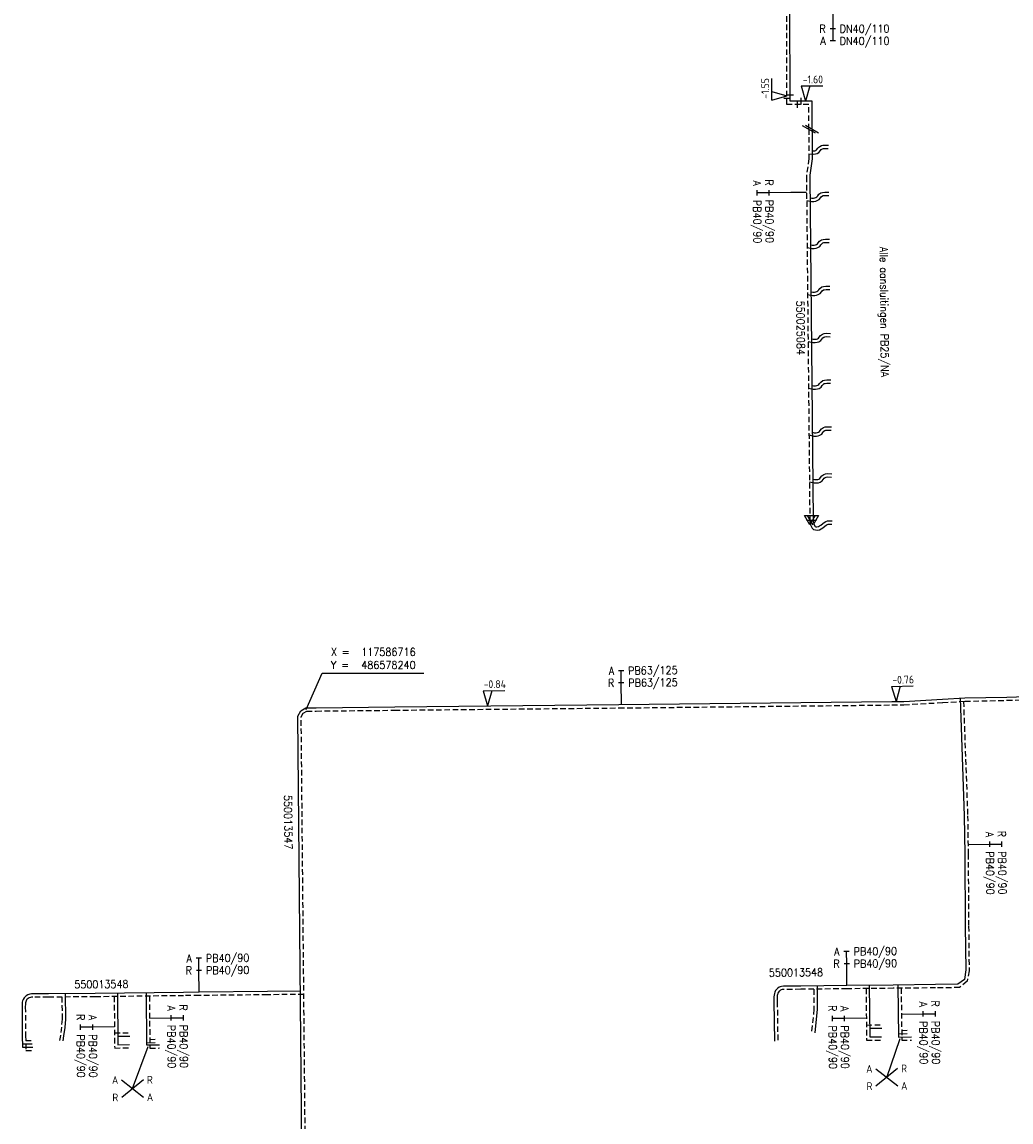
# Model space of a CAD drawing. Header units: millimetres. Extents: x 0 to 118212815, y 0 to 488348790.
# Tile 108 of 143: x 117554014 to 117667803, y 486530782 to 486657321. Entities that reach past the tile are written whole.
import ezdxf
from ezdxf.enums import TextEntityAlignment as Align

# ---------------------------------------------------------------- set-up
doc = ezdxf.new("R2010")
doc.units = ezdxf.units.MM
doc.header["$LTSCALE"] = 200
doc.linetypes.add('HIDDEN2', pattern=[4.7625, 3.175, -1.5875])
for name, color, linetype in [('WW-C-isolatieovergang', 7, 'Continuous'), ('WW-C-mof', 7, 'Continuous'), ('WW-C-VERLOOP', 7, 'Continuous'), ('WW-I-coord', 7, 'Continuous'), ('WW-I-diam', 7, 'Continuous'), ('WW-I-info', 7, 'Continuous'), ('WW-I-leidingkruis', 7, 'Continuous'), ('WW-I-NAP', 7, 'Continuous'), ('WW-L-aanvoer', 3, 'Continuous'), ('WW-L-retour', 3, 'HIDDEN2')]:
    doc.layers.add(name, color=color, linetype=linetype)
doc.styles.add('DIN17', font='ROMANS.SHX', dxfattribs={"width": 0.9})
doc.styles.add('ISOCP', font='ISOCP.SHX')

# ---------------------------------------------------------------- blocks, each defined once
blk = doc.blocks.new('LR-DIAB2')
at = {"color": 0, "linetype": 'Continuous', "lineweight": -3}
blk.add_line((0, 5), (0, 7.8), dxfattribs=at)
at = {"color": 0, "lineweight": -3}
blk.add_line((0, 0), (0, 5), dxfattribs=at)
for points in [[(0.61, 7.8), (0, 7.8), (-0.61, 7.8)], [(0.61, 5), (0, 5), (-0.61, 5)]]:
    blk.add_lwpolyline(points, dxfattribs=at)
at = {"color": 1, "lineweight": -3, "style": 'DIN17', "width": 0.9}
for tag, p in [('*1', (-1.61, 7.8)), ('*2', (-1.61, 5.02))]:
    blk.add_attdef(tag, text='', height=1.8, dxfattribs=at).set_placement(p, align=Align.MIDDLE_RIGHT)
for tag, p in [('*11', (1.61, 7.8)), ('*12', (1.61, 5))]:
    blk.add_attdef(tag, text='', height=1.8, dxfattribs=at).set_placement(p, align=Align.MIDDLE_LEFT)
blk = doc.blocks.new('rb_topo_xylr')
at = {"color": 0, "linetype": 'Continuous', "style": 'DIN17', "width": 0.9}
for s, p in [('X =', (0, 4)), ('Y =', (0, 1))]:
    blk.add_text(s, height=1.8, dxfattribs=at).set_placement(p)
at = {"color": 0, "style": 'DIN17', "width": 0.9}
for tag, p in [('X', (7, 4)), ('Y', (7, 1))]:
    blk.add_attdef(tag, p, '', height=1.8, dxfattribs=at)
blk = doc.blocks.new('LR-DIAO2')
at = {"color": 0, "lineweight": -3}
blk.add_line((0, 0), (0, -5), dxfattribs=at)
at = {"color": 0, "linetype": 'Continuous', "lineweight": -3}
blk.add_line((0, -5), (0, -7.8), dxfattribs=at)
at = {"color": 0, "lineweight": -3}
for points in [[(0.61, -5), (0, -5), (-0.61, -5)], [(0.61, -7.8), (0, -7.8), (-0.61, -7.8)]]:
    blk.add_lwpolyline(points, dxfattribs=at)
at = {"color": 1, "lineweight": -3, "style": 'DIN17', "width": 0.9}
for tag, p in [('*1', (-1.61, -5)), ('*2', (-1.61, -7.78))]:
    blk.add_attdef(tag, text='', height=1.8, dxfattribs=at).set_placement(p, align=Align.MIDDLE_RIGHT)
for tag, p in [('*11', (1.61, -5)), ('*12', (1.61, -7.8))]:
    blk.add_attdef(tag, text='', height=1.8, dxfattribs=at).set_placement(p, align=Align.MIDDLE_LEFT)
blk = doc.blocks.new('LR-ldkruis')
at = {"color": 0, "linetype": 'ByBlock', "lineweight": -2}
for p, q in [((2.5, 2), (-2.5, -2)), ((-2.5, 2), (2.5, -2))]:
    blk.add_line(p, q, dxfattribs=at)
at = {"color": 0, "linetype": 'ByBlock', "lineweight": -2, "style": 'ISOCP'}
for tag, p in [('*1', (-4, 2)), ('*3', (4, 2)), ('*2', (-4, -2)), ('*4', (4, -2))]:
    blk.add_attdef(tag, text='', height=1.8, dxfattribs=at).set_placement(p, align=Align.MIDDLE)
blk = doc.blocks.new('nap1')
at = {"color": 0, "linetype": 'Continuous', "lineweight": -3}
for p, q in [((-1, 3.5), (0, 0)), ((-1, 3.5), (4, 3.5)), ((1, 3.5), (0, 0))]:
    blk.add_line(p, q, dxfattribs=at)
at = {"color": 0, "linetype": 'Continuous', "lineweight": -3, "style": 'ISOCP'}
for tag, p in [('*1', (1.7, 5)), ('*2', (4, 1.5))]:
    blk.add_attdef(tag, text='', height=1.8, dxfattribs=at).set_placement(p, align=Align.MIDDLE)
blk = doc.blocks.new('LR-hyp')
at = {"color": 7, "linetype": 'ByBlock', "lineweight": -3, "style": 'DIN17', "width": 0.9}
blk.add_attdef('*1', text='', height=1.8, dxfattribs=at).set_placement((0, 0), align=Align.MIDDLE)
at = {"color": 7, "linetype": 'ByBlock', "lineweight": -2, "style": 'DIN17', "width": 0.9, "flags": 1}
blk.add_attdef('*2', text='', height=1.8, dxfattribs=at).set_placement((0, -5), align=Align.MIDDLE)
blk = doc.blocks.new('LR-mof')
at = {"color": 0, "linetype": 'ByBlock', "lineweight": -2}
blk.add_line((0, -0.75), (0, 0.75), dxfattribs=at)
blk = doc.blocks.new('LR-isoov')
at = {"color": 0, "linetype": 'ByBlock', "lineweight": -2}
blk.add_line((0.87, 1.5), (-0.87, -1.5), dxfattribs=at)
blk = doc.blocks.new('LR-VERL')
at = {"color": 0, "linetype": 'ByBlock', "lineweight": -2}
blk.add_lwpolyline([(1.08, 0), (-1.08, -1.25), (-1.08, 1.25)], close=True, dxfattribs=at)

msp = doc.modelspace()

# ---------------------------------------------------------------- linework, layer by layer
at = {"layer": 'WW-I-coord', "color": 1}
msp.add_lwpolyline([(117586717, 486578240), (117588551, 486582410), (117600262, 486582410)], dxfattribs=at)
at = {"layer": 'WW-I-diam'}
msp.add_line((117644284, 486637720), (117642484, 486637704), dxfattribs=at)
at = {"layer": 'WW-I-info'}
for p, q in [((117653510, 486535920), (117655047, 486540370)), ((117566736, 486534626), (117568533, 486539471))]:
    msp.add_line(p, q, dxfattribs=at)
at = {"layer": 'WW-L-aanvoer'}
for p, q in [((117642405, 486648207), (117642374, 486659037)), ((117644907, 486648215), (117642405, 486648207)), ((117644911, 486644981), (117644907, 486648215)), ((117644911, 486644981), (117644911, 486644081)), ((117644911, 486644081), (117644937, 486641809)), ((117644929, 486642511), (117645058, 486642503)), ((117645058, 486642503), (117645242, 486642516)), ((117645242, 486642516), (117645334, 486642548)), ((117645334, 486642548), (117645420, 486642607)), ((117645420, 486642607), (117645590, 486642807)), ((117645590, 486642807), (117645694, 486642921)), ((117645694, 486642921), (117645826, 486643018)), ((117645826, 486643018), (117645992, 486643103)), ((117645992, 486643103), (117646168, 486643144)), ((117646168, 486643144), (117646392, 486643144)), ((117646392, 486643144), (117646792, 486643136)), ((117644914, 486641564), (117644661, 486639697)), ((117644937, 486641809), (117644914, 486641564)), ((117644661, 486639697), (117644647, 486639519)), ((117644647, 486639519), (117645035, 486600020)), ((117645479, 486637196), (117645570, 486637319)), ((117645570, 486637319), (117645703, 486637498)), ((117645703, 486637498), (117645933, 486637657)), ((117645933, 486637657), (117646116, 486637717)), ((117646116, 486637717), (117646395, 486637751)), ((117646395, 486637751), (117646847, 486637736)), ((117644670, 486637103), (117644874, 486637061)), ((117644874, 486637061), (117645087, 486637061)), ((117645087, 486637061), (117645241, 486637083)), ((117645241, 486637083), (117645350, 486637121)), ((117645350, 486637121), (117645479, 486637196)), ((117645761, 486632094), (117645991, 486632253)), ((117645991, 486632253), (117646174, 486632313)), ((117646174, 486632313), (117646453, 486632348)), ((117646453, 486632348), (117646906, 486632333)), ((117644723, 486631700), (117644932, 486631657)), ((117644932, 486631657), (117645145, 486631657)), ((117645145, 486631657), (117645299, 486631679)), ((117645299, 486631679), (117645408, 486631717)), ((117645408, 486631717), (117645537, 486631792)), ((117645537, 486631792), (117645628, 486631915)), ((117645628, 486631915), (117645761, 486632094)), ((117644777, 486626285), (117644986, 486626242)), ((117644986, 486626242), (117645199, 486626242)), ((117645199, 486626242), (117645352, 486626265)), ((117645352, 486626265), (117645461, 486626302)), ((117645461, 486626302), (117645590, 486626378)), ((117645590, 486626378), (117645682, 486626500)), ((117645682, 486626500), (117645815, 486626679)), ((117645815, 486626679), (117646044, 486626838)), ((117646044, 486626838), (117646227, 486626898)), ((117646227, 486626898), (117646506, 486626933)), ((117646506, 486626933), (117646959, 486626918)), ((117644830, 486620865), (117645048, 486620820)), ((117645048, 486620820), (117645261, 486620820)), ((117645261, 486620820), (117645415, 486620843)), ((117645415, 486620843), (117645524, 486620880)), ((117645524, 486620880), (117645653, 486620956)), ((117645653, 486620956), (117645744, 486621078)), ((117645744, 486621078), (117645877, 486621257)), ((117645877, 486621257), (117646107, 486621416)), ((117646107, 486621416), (117646289, 486621476)), ((117646289, 486621476), (117646569, 486621511)), ((117646569, 486621511), (117647021, 486621496)), ((117645783, 486615725), (117645916, 486615904)), ((117645916, 486615904), (117646146, 486616063)), ((117646146, 486616063), (117646329, 486616123)), ((117646329, 486616123), (117646608, 486616157)), ((117646608, 486616157), (117647060, 486616142)), ((117644883, 486615509), (117645087, 486615467)), ((117645087, 486615467), (117645300, 486615467)), ((117645300, 486615467), (117645454, 486615489)), ((117645454, 486615489), (117645563, 486615527)), ((117645563, 486615527), (117645692, 486615602)), ((117645692, 486615602), (117645783, 486615725)), ((117646225, 486610672), (117646408, 486610732)), ((117646408, 486610732), (117646687, 486610767)), ((117646687, 486610767), (117647140, 486610752)), ((117644936, 486610123), (117645167, 486610076)), ((117645167, 486610076), (117645380, 486610076)), ((117645380, 486610076), (117645533, 486610098)), ((117645533, 486610098), (117645642, 486610136)), ((117645642, 486610136), (117645771, 486610211)), ((117645771, 486610211), (117645863, 486610334)), ((117645863, 486610334), (117645996, 486610513)), ((117645996, 486610513), (117646225, 486610672)), ((117644989, 486604717), (117645200, 486604674)), ((117645200, 486604674), (117645413, 486604674)), ((117645413, 486604674), (117645566, 486604696)), ((117645566, 486604696), (117645676, 486604734)), ((117645676, 486604734), (117645804, 486604809)), ((117645804, 486604809), (117645896, 486604932)), ((117645896, 486604932), (117646029, 486605111)), ((117646029, 486605111), (117646258, 486605270)), ((117646258, 486605270), (117646441, 486605330)), ((117646441, 486605330), (117646720, 486605364)), ((117646720, 486605364), (117647173, 486605349)), ((117645035, 486600020), (117645045, 486599887)), ((117645045, 486599887), (117645110, 486599592)), ((117645110, 486599592), (117645244, 486599331)), ((117645244, 486599331), (117645287, 486599290)), ((117645287, 486599290), (117645362, 486599266)), ((117645479, 486599261), (117645652, 486599289)), ((117645652, 486599289), (117645787, 486599344)), ((117645787, 486599344), (117645910, 486599433)), ((117645910, 486599433), (117646138, 486599623)), ((117646138, 486599623), (117646313, 486599751)), ((117646313, 486599751), (117646492, 486599858)), ((117646492, 486599858), (117646695, 486599926)), ((117646695, 486599926), (117646872, 486599952)), ((117646872, 486599952), (117647030, 486599949)), ((117647030, 486599949), (117647217, 486599938)), ((117645362, 486599266), (117645479, 486599261)), ((117622698, 486578793), (117654096, 486579138)), ((117654096, 486579138), (117655475, 486579166)), ((117655475, 486579166), (117659924, 486579411)), ((117659924, 486579411), (117662508, 486579558)), ((117661937, 486579525), (117662432, 486566012)), ((117662508, 486579558), (117667315, 486579669)), ((117667315, 486579669), (117670929, 486579759)), ((117585756, 486577480), (117586083, 486578083)), ((117586083, 486578083), (117586087, 486578085)), ((117586087, 486578085), (117586664, 486578430)), ((117586664, 486578430), (117587861, 486578441)), ((117587861, 486578441), (117596893, 486578532)), ((117596893, 486578532), (117622698, 486578793)), ((117586618, 486486840), (117585756, 486577480)), ((117662432, 486566012), (117662490, 486561610)), ((117662490, 486561610), (117662547, 486553310)), ((117662547, 486553310), (117662600, 486548271)), ((117662600, 486548271), (117662435, 486547162)), ((117640977, 486546192), (117640845, 486546076)), ((117641112, 486546282), (117640977, 486546192)), ((117641253, 486546346), (117641112, 486546282)), ((117641413, 486546385), (117641253, 486546346)), ((117641635, 486546406), (117641413, 486546385)), ((117643604, 486546427), (117641635, 486546406)), ((117648927, 486546484), (117643604, 486546427)), ((117645488, 486546447), (117645515, 486543745)), ((117654259, 486546542), (117648927, 486546484)), ((117651501, 486546512), (117651564, 486540565)), ((117659116, 486546594), (117654259, 486546542)), ((117654780, 486546548), (117654854, 486540558)), ((117661672, 486546623), (117659116, 486546594)), ((117662435, 486547162), (117661672, 486546623)), ((117554135, 486544888), (117554073, 486544725)), ((117554249, 486545071), (117554135, 486544888)), ((117554362, 486545187), (117554249, 486545071)), ((117554506, 486545309), (117554362, 486545187)), ((117554666, 486545404), (117554506, 486545309)), ((117554899, 486545493), (117554666, 486545404)), ((117555092, 486545511), (117554899, 486545493)), ((117555275, 486545511), (117555092, 486545511)), ((117557060, 486545528), (117555275, 486545511)), ((117562448, 486545563), (117557060, 486545528)), ((117558978, 486545540), (117559009, 486542611)), ((117572606, 486545694), (117562448, 486545563)), ((117564995, 486545595), (117565053, 486539675)), ((117568283, 486545638), (117568341, 486539659)), ((117574404, 486545714), (117572606, 486545694)), ((117582247, 486545798), (117574404, 486545714)), ((117586057, 486545838), (117582247, 486545798)), ((117640535, 486545378), (117640525, 486545179)), ((117640525, 486545179), (117640528, 486544636)), ((117640577, 486545546), (117640535, 486545378)), ((117640625, 486545735), (117640577, 486545546)), ((117640719, 486545915), (117640625, 486545735)), ((117640845, 486546076), (117640719, 486545915)), ((117554018, 486544367), (117554014, 486544036)), ((117554014, 486544036), (117554051, 486540742)), ((117554040, 486544554), (117554018, 486544367)), ((117554073, 486544725), (117554040, 486544554)), ((117640528, 486544636), (117640586, 486540094)), ((117645515, 486543745), (117645225, 486541026)), ((117559009, 486542611), (117558930, 486541666)), ((117558930, 486541666), (117558803, 486540687)), ((117651554, 486541558), (117652930, 486541573)), ((117554051, 486540742), (117554070, 486539390)), ((117558803, 486540687), (117558714, 486540116)), ((117565043, 486540651), (117566423, 486540665)), ((117568339, 486539902), (117569339, 486539912)), ((117651564, 486540565), (117652888, 486540579)), ((117654850, 486540938), (117655848, 486540949)), ((117654854, 486540558), (117656344, 486540574)), ((117554065, 486539762), (117555179, 486539773)), ((117554070, 486539390), (117555276, 486539402)), ((117565053, 486539675), (117566377, 486539689)), ((117568341, 486539659), (117569838, 486539675))]:
    msp.add_line(p, q, dxfattribs=at)
at = {"layer": 'WW-L-retour'}
for p, q in [((117642026, 486647826), (117641993, 486659416)), ((117644527, 486647834), (117642026, 486647826)), ((117644531, 486644988), (117644527, 486647834)), ((117644531, 486644988), (117644532, 486644078)), ((117644532, 486644078), (117644557, 486641825)), ((117645508, 486642206), (117645677, 486642323)), ((117645677, 486642323), (117645875, 486642555)), ((117645875, 486642555), (117645950, 486642637)), ((117645950, 486642637), (117646027, 486642694)), ((117646027, 486642694), (117646123, 486642744)), ((117646123, 486642744), (117646212, 486642764)), ((117646212, 486642764), (117646388, 486642764)), ((117646388, 486642764), (117646784, 486642756)), ((117644537, 486641607), (117644283, 486639738)), ((117644557, 486641825), (117644537, 486641607)), ((117644553, 486642155), (117645059, 486642122)), ((117645059, 486642122), (117645319, 486642140)), ((117645319, 486642140), (117645508, 486642206)), ((117644283, 486639738), (117644266, 486639532)), ((117644266, 486639532), (117644655, 486600017)), ((117645971, 486637221), (117646104, 486637313)), ((117646104, 486637313), (117646199, 486637344)), ((117646199, 486637344), (117646412, 486637371)), ((117646412, 486637371), (117646835, 486637357)), ((117644293, 486636792), (117644836, 486636681)), ((117644836, 486636681), (117645115, 486636681)), ((117645115, 486636681), (117645330, 486636712)), ((117645330, 486636712), (117645509, 486636773)), ((117645509, 486636773), (117645738, 486636907)), ((117645738, 486636907), (117645875, 486637092)), ((117645875, 486637092), (117645971, 486637221)), ((117644346, 486631389), (117644894, 486631277)), ((117644894, 486631277), (117645173, 486631277)), ((117645173, 486631277), (117645389, 486631308)), ((117645389, 486631308), (117645567, 486631370)), ((117645567, 486631370), (117645796, 486631503)), ((117645796, 486631503), (117645933, 486631688)), ((117645933, 486631688), (117646029, 486631817)), ((117646029, 486631817), (117646162, 486631909)), ((117646162, 486631909), (117646257, 486631940)), ((117646257, 486631940), (117646470, 486631967)), ((117646470, 486631967), (117646893, 486631953)), ((117644400, 486625974), (117644947, 486625862)), ((117644947, 486625862), (117645226, 486625862)), ((117645226, 486625862), (117645442, 486625894)), ((117645442, 486625894), (117645621, 486625955)), ((117645621, 486625955), (117645849, 486626089)), ((117645849, 486626089), (117645986, 486626273)), ((117645986, 486626273), (117646082, 486626402)), ((117646082, 486626402), (117646215, 486626494)), ((117646215, 486626494), (117646311, 486626525)), ((117646311, 486626525), (117646524, 486626552)), ((117646524, 486626552), (117646946, 486626538)), ((117645911, 486620667), (117646049, 486620851)), ((117646049, 486620851), (117646145, 486620980)), ((117646145, 486620980), (117646278, 486621072)), ((117646278, 486621072), (117646373, 486621104)), ((117646373, 486621104), (117646586, 486621130)), ((117646586, 486621130), (117647009, 486621116)), ((117644453, 486620554), (117645010, 486620440)), ((117645010, 486620440), (117645289, 486620440)), ((117645289, 486620440), (117645504, 486620472)), ((117645504, 486620472), (117645683, 486620533)), ((117645683, 486620533), (117645911, 486620667)), ((117646317, 486615719), (117646412, 486615750)), ((117646412, 486615750), (117646625, 486615777)), ((117646625, 486615777), (117647048, 486615763)), ((117644506, 486615198), (117645049, 486615087)), ((117645049, 486615087), (117645328, 486615087)), ((117645328, 486615087), (117645543, 486615118)), ((117645543, 486615118), (117645722, 486615179)), ((117645722, 486615179), (117645950, 486615313)), ((117645950, 486615313), (117646088, 486615498)), ((117646088, 486615498), (117646184, 486615627)), ((117646184, 486615627), (117646317, 486615719)), ((117644559, 486609813), (117645128, 486609696)), ((117645128, 486609696), (117645407, 486609696)), ((117645407, 486609696), (117645623, 486609727)), ((117645623, 486609727), (117645802, 486609788)), ((117645802, 486609788), (117646030, 486609922)), ((117646030, 486609922), (117646167, 486610107)), ((117646167, 486610107), (117646263, 486610236)), ((117646263, 486610236), (117646396, 486610328)), ((117646396, 486610328), (117646492, 486610359)), ((117646492, 486610359), (117646705, 486610386)), ((117646705, 486610386), (117647127, 486610372)), ((117644612, 486604406), (117645161, 486604294)), ((117645656, 486604325), (117645835, 486604386)), ((117645835, 486604386), (117646063, 486604520)), ((117646063, 486604520), (117646201, 486604705)), ((117646201, 486604705), (117646296, 486604834)), ((117646296, 486604834), (117646429, 486604926)), ((117646429, 486604926), (117646525, 486604957)), ((117646525, 486604957), (117646738, 486604984)), ((117646738, 486604984), (117647160, 486604970)), ((117645161, 486604294), (117645440, 486604294)), ((117645440, 486604294), (117645656, 486604325)), ((117644655, 486600017), (117644674, 486599805)), ((117644674, 486599805), (117644750, 486599462)), ((117644750, 486599462), (117644935, 486599102)), ((117646144, 486599133), (117646372, 486599324)), ((117646372, 486599324), (117646523, 486599434)), ((117646523, 486599434), (117646651, 486599510)), ((117646651, 486599510), (117646784, 486599555)), ((117646784, 486599555), (117646897, 486599571)), ((117646897, 486599571), (117647015, 486599570)), ((117647015, 486599570), (117647194, 486599559)), ((117644935, 486599102), (117645085, 486598956)), ((117645085, 486598956), (117645294, 486598888)), ((117645294, 486598888), (117645502, 486598880)), ((117645502, 486598880), (117645755, 486598920)), ((117645755, 486598920), (117645974, 486599010)), ((117645974, 486599010), (117646144, 486599133)), ((117659945, 486579032), (117662523, 486579178)), ((117662334, 486579167), (117662814, 486566015)), ((117662523, 486579178), (117667324, 486579289)), ((117667324, 486579289), (117670931, 486579378)), ((117586137, 486577386), (117586366, 486577806)), ((117586366, 486577806), (117586368, 486577810)), ((117586368, 486577810), (117586770, 486578051)), ((117586770, 486578051), (117587865, 486578061)), ((117587865, 486578061), (117596897, 486578152)), ((117596897, 486578152), (117622701, 486578413)), ((117622701, 486578413), (117654102, 486578758)), ((117654102, 486578758), (117655489, 486578787)), ((117655489, 486578787), (117659945, 486579032)), ((117586998, 486486841), (117586137, 486577386)), ((117662814, 486566015), (117662870, 486561628)), ((117662870, 486561628), (117662927, 486553313)), ((117662927, 486553313), (117662981, 486548173)), ((117662981, 486548173), (117662766, 486546976)), ((117654263, 486546162), (117648931, 486546104)), ((117659120, 486546214), (117654263, 486546162)), ((117655165, 486546172), (117655239, 486540182)), ((117661895, 486546245), (117659120, 486546214)), ((117662766, 486546976), (117661895, 486546245)), ((117554621, 486544908), (117554549, 486544835)), ((117554728, 486544999), (117554621, 486544908)), ((117554832, 486545061), (117554728, 486544999)), ((117554986, 486545119), (117554832, 486545061)), ((117555109, 486545131), (117554986, 486545119)), ((117555277, 486545131), (117555109, 486545131)), ((117557063, 486545148), (117555277, 486545131)), ((117562451, 486545183), (117557063, 486545148)), ((117558602, 486545158), (117558629, 486542625)), ((117572611, 486545314), (117562451, 486545183)), ((117564619, 486545211), (117564677, 486539291)), ((117568667, 486545263), (117568725, 486539283)), ((117574408, 486545334), (117572611, 486545314)), ((117582251, 486545418), (117574408, 486545334)), ((117586441, 486545462), (117582251, 486545418)), ((117640912, 486545323), (117640905, 486545171)), ((117640905, 486545171), (117640908, 486544639)), ((117640945, 486545453), (117640912, 486545323)), ((117640982, 486545598), (117640945, 486545453)), ((117641040, 486545708), (117640982, 486545598)), ((117641123, 486545814), (117641040, 486545708)), ((117641209, 486545890), (117641123, 486545814)), ((117641298, 486545949), (117641209, 486545890)), ((117641378, 486545985), (117641298, 486545949)), ((117641476, 486546010), (117641378, 486545985)), ((117641655, 486546026), (117641476, 486546010)), ((117643608, 486546047), (117641655, 486546026)), ((117648931, 486546104), (117643608, 486546047)), ((117645112, 486546063), (117645134, 486543763)), ((117651125, 486546128), (117651188, 486540181)), ((117554398, 486544342), (117554394, 486544035)), ((117554394, 486544035), (117554431, 486540747)), ((117554416, 486544495), (117554398, 486544342)), ((117554440, 486544620), (117554416, 486544495)), ((117554477, 486544719), (117554440, 486544620)), ((117554549, 486544835), (117554477, 486544719)), ((117640908, 486544639), (117640966, 486540098)), ((117645134, 486543763), (117644847, 486541066)), ((117558629, 486542625), (117558552, 486541706)), ((117558552, 486541706), (117558427, 486540741)), ((117651170, 486541934), (117652926, 486541953)), ((117655225, 486541322), (117655844, 486541329)), ((117554431, 486540747), (117554456, 486539014)), ((117554439, 486540146), (117555176, 486540153)), ((117558427, 486540741), (117558338, 486540175)), ((117564660, 486541027), (117566419, 486541045)), ((117568715, 486540286), (117569335, 486540292)), ((117651188, 486540181), (117652892, 486540199)), ((117655239, 486540182), (117656348, 486540194)), ((117554456, 486539014), (117555279, 486539022)), ((117564677, 486539291), (117566382, 486539309)), ((117568725, 486539283), (117569842, 486539295))]:
    msp.add_line(p, q, dxfattribs=at)

# ---------------------------------------------------------------- block references
at = {"layer": 'WW-C-isolatieovergang', "linetype": 'Continuous', "xscale": 500, "yscale": 500, "zscale": 500}
for p, rotation in [((117644531, 486644988), 90.0705), ((117644911, 486644981), 270.0705)]:
    msp.add_blockref('LR-isoov', p, dxfattribs=dict(at, rotation=rotation))
at = {"layer": 'WW-C-mof', "linetype": 'Continuous', "xscale": 500, "yscale": 500, "zscale": 500}
for p, rotation in [((117642403, 486648948), 270.1658), ((117642024, 486648555), 270.1658), ((117643249, 486647830), 0.1753), ((117643650, 486648211), 0.1753)]:
    msp.add_blockref('LR-mof', p, dxfattribs=dict(at, rotation=rotation))
at = {"layer": 'WW-C-mof', "xscale": 500, "yscale": 500, "zscale": 500, "rotation": 270.5634}
for p in [(117644655, 486600017), (117645035, 486600020)]:
    msp.add_blockref('LR-mof', p, dxfattribs=at)
at = {"layer": 'WW-C-VERLOOP', "linetype": 'Continuous', "xscale": 500, "yscale": 500, "zscale": 500, "rotation": 270.5634}
for p in [(117644655, 486600017), (117645035, 486600020)]:
    msp.add_blockref('LR-VERL', p, dxfattribs=at)
at = {"layer": 'WW-I-coord', "linetype": 'Continuous'}
ref = msp.add_blockref('rb_topo_xylr', (117589551, 486582410), dxfattribs=dict(at, xscale=500, yscale=500, zscale=500))
ref.add_attrib('X', '117586716', (117593051, 486584410), dxfattribs={"layer": '0', "color": 1, "height": 900, "style": 'DIN17', "width": 0.9})
ref.add_attrib('Y', '486578240', (117593051, 486582910), dxfattribs={"layer": '0', "color": 1, "height": 900, "style": 'DIN17', "width": 0.9})
at = {"layer": 'WW-I-diam', "linetype": 'Continuous'}
for name, p, xscale, yscale, zscale, rotation, values in [('LR-DIAO2', (117647288, 486659041), 500, 500, 500, 0.04430252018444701, {'*1': 'R', '*11': 'DN40/110', '*2': 'A', '*12': 'DN40/110'}), ('LR-DIAO2', (117642484, 486637704), 500, 500, 500, 270.517714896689, {'*1': 'R', '*11': 'PB40/90', '*2': 'A', '*12': 'PB40/90'}), ('LR-DIAB2', (117622986, 486578796), 500.0000000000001, 500.0000000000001, 500.0000000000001, 0.6305799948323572, {'*1': 'A', '*11': 'PB63/125', '*2': 'R', '*12': 'PB63/125'}), ('LR-DIAB2', (117662856, 486562702), 499.9999999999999, 499.9999999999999, 499.9999999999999, 270.7311666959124, {'*1': 'R', '*11': 'PB40/90', '*2': 'A', '*12': 'PB40/90'}), ('LR-DIAB2', (117574404, 486545714), 499.9999999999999, 499.9999999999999, 499.9999999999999, 0.6094233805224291, {'*1': 'A', '*11': 'PB40/90', '*2': 'R', '*12': 'PB40/90'}), ('LR-DIAB2', (117648927, 486546484), 500.0000000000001, 500.0000000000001, 500.0000000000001, 0.6177097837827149, {'*1': 'A', '*11': 'PB40/90', '*2': 'R', '*12': 'PB40/90'}), ('LR-DIAB2', (117568691, 486542744), 499.9999999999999, 499.9999999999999, 499.9999999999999, 270.558329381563, {'*1': 'R', '*11': 'PB40/90', '*2': 'A', '*12': 'PB40/90'}), ('LR-DIAO2', (117651161, 486542731), 500.0000000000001, 500.0000000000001, 500.0000000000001, 270.6092359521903, {'*1': 'A', '*11': 'PB40/90', '*2': 'R', '*12': 'PB40/90'}), ('LR-DIAB2', (117655202, 486543177), 499.9999999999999, 499.9999999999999, 499.9999999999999, 270.7114990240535, {'*1': 'R', '*11': 'PB40/90', '*2': 'A', '*12': 'PB40/90'}), ('LR-DIAO2', (117564653, 486541716), 500.0000000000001, 500.0000000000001, 500.0000000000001, 270.5583293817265, {'*1': 'A', '*11': 'PB40/90', '*2': 'R', '*12': 'PB40/90'})]:
    msp.add_blockref(name, p, dxfattribs=dict(at, xscale=xscale, yscale=yscale, zscale=zscale, rotation=rotation)).add_auto_attribs(values)
at = {"layer": 'WW-I-info', "linetype": 'Continuous'}
ref = msp.add_blockref('LR-hyp', (117643599, 486622146), dxfattribs=dict(at, xscale=499.9999999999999, yscale=499.9999999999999, zscale=499.9999999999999, rotation=270.5634))
ref.add_attrib('*1', '550025084', dxfattribs={"layer": '0', "color": 0, "linetype": 'ByBlock', "lineweight": -3, "height": 900, "rotation": 270.5634, "style": 'DIN17', "width": 0.9}).set_placement((117643599, 486622146), align=Align.MIDDLE)
for p, xscale, yscale, zscale, rotation, values in [((117584641, 486565276), 500, 500, 500, 270.544914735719, {'*1': '550013547'}), ((117643062, 486547981), 500.0000000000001, 500.0000000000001, 500.0000000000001, 0.6177097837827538, {'*1': '550013548'}), ((117563144, 486546632), 500.0000000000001, 500.0000000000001, 500.0000000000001, 0.3691581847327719, {'*1': '550013548'})]:
    msp.add_blockref('LR-hyp', p, dxfattribs=dict(at, xscale=xscale, yscale=yscale, zscale=zscale, rotation=rotation)).add_auto_attribs(values)
at = {"layer": 'WW-I-leidingkruis', "linetype": 'Continuous'}
ref = msp.add_blockref('LR-ldkruis', (117653510, 486535920), dxfattribs=dict(at, xscale=499.9999999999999, yscale=499.9999999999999, zscale=499.9999999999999, rotation=0.4943025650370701))
ref.add_attrib('*1', 'A', dxfattribs={"layer": '0', "color": 1, "linetype": 'ByBlock', "lineweight": -2, "height": 900, "rotation": 0.4943, "style": 'ISOCP'}).set_placement((117651502, 486536903), align=Align.MIDDLE)
ref.add_attrib('*2', 'R', dxfattribs={"layer": '0', "color": 1, "linetype": 'ByBlock', "lineweight": -2, "height": 900, "rotation": 0.4943, "style": 'ISOCP'}).set_placement((117651519, 486534903), align=Align.MIDDLE)
ref.add_attrib('*3', 'R', dxfattribs={"layer": '0', "color": 1, "linetype": 'ByBlock', "lineweight": -2, "height": 900, "rotation": 0.4943, "style": 'ISOCP'}).set_placement((117655502, 486536937), align=Align.MIDDLE)
ref.add_attrib('*4', 'A', dxfattribs={"layer": '0', "color": 1, "linetype": 'ByBlock', "lineweight": -2, "height": 900, "rotation": 0.4943, "style": 'ISOCP'}).set_placement((117655519, 486534938), align=Align.MIDDLE)
ref = msp.add_blockref('LR-ldkruis', (117566736, 486534626), dxfattribs=dict(at, xscale=499.9999999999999, yscale=499.9999999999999, zscale=499.9999999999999, rotation=0.4943025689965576))
ref.add_attrib('*1', 'A', dxfattribs={"layer": '0', "color": 1, "linetype": 'ByBlock', "lineweight": -2, "height": 900, "rotation": 0.4943, "style": 'ISOCP'}).set_placement((117564728, 486535608), align=Align.MIDDLE)
ref.add_attrib('*2', 'R', dxfattribs={"layer": '0', "color": 1, "linetype": 'ByBlock', "lineweight": -2, "height": 900, "rotation": 0.4943, "style": 'ISOCP'}).set_placement((117564745, 486533608), align=Align.MIDDLE)
ref.add_attrib('*3', 'R', dxfattribs={"layer": '0', "color": 1, "linetype": 'ByBlock', "lineweight": -2, "height": 900, "rotation": 0.4943, "style": 'ISOCP'}).set_placement((117568727, 486535643), align=Align.MIDDLE)
ref.add_attrib('*4', 'A', dxfattribs={"layer": '0', "color": 1, "linetype": 'ByBlock', "lineweight": -2, "height": 900, "rotation": 0.4943, "style": 'ISOCP'}).set_placement((117568745, 486533643), align=Align.MIDDLE)
at = {"layer": 'WW-I-NAP', "linetype": 'Continuous'}
ref = msp.add_blockref('nap1', (117644163, 486648212), dxfattribs=dict(at, xscale=500, yscale=500, zscale=500, rotation=0.1753361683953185))
ref.add_attrib('*1', '-1.60', dxfattribs={"layer": '0', "color": 1, "linetype": 'Continuous', "lineweight": -3, "height": 900, "rotation": 0.17534, "style": 'ISOCP'}).set_placement((117645006, 486650715), align=Align.MIDDLE)
ref = msp.add_blockref('nap1', (117642023, 486648836), dxfattribs=dict(at, xscale=500, yscale=500, zscale=500, rotation=90.16578349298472))
ref.add_attrib('*1', '-1.55', dxfattribs={"layer": '0', "color": 1, "linetype": 'Continuous', "lineweight": -3, "height": 900, "rotation": 90.16578, "style": 'ISOCP'}).set_placement((117639521, 486649680), align=Align.MIDDLE)
at = {"layer": 'WW-I-NAP', "linetype": 'Continuous', "lineweight": -3}
ref = msp.add_blockref('nap1', (117607583, 486578640), dxfattribs=dict(at, xscale=499.9999999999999, yscale=499.9999999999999, zscale=499.9999999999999, rotation=0.578825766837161))
ref.add_attrib('*1', '-0.84', dxfattribs={"layer": '0', "color": 1, "linetype": 'Continuous', "lineweight": -3, "height": 900, "rotation": 0.57883, "style": 'ISOCP'}).set_placement((117608408, 486581149), align=Align.MIDDLE)
ref = msp.add_blockref('nap1', (117654590, 486579148), dxfattribs=dict(at, xscale=499.9999999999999, yscale=499.9999999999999, zscale=499.9999999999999, rotation=1.161711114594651))
ref.add_attrib('*1', '-0.76', dxfattribs={"layer": '0', "color": 1, "linetype": 'Continuous', "lineweight": -3, "height": 900, "rotation": 1.16171, "style": 'ISOCP'}).set_placement((117655390, 486581665), align=Align.MIDDLE)

# ---------------------------------------------------------------- texts
at = {"layer": 'WW-I-info', "style": 'DIN17', "width": 0.9}
msp.add_text('Alle aansluitingen PB25/NA', height=900, rotation=270.51871, dxfattribs=at).set_placement((117652711, 486631468))

doc.saveas('drawing.dxf')
